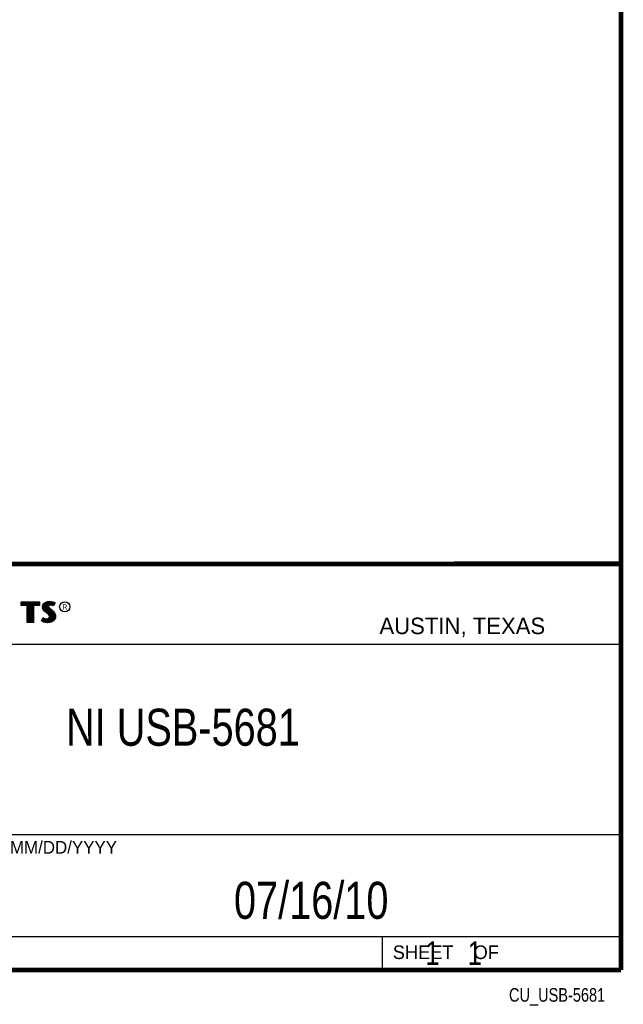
# Model space of a CAD drawing. Header units: inches. Extents: x 0.2 to 16.8, y 0.1 to 10.8.
# Tile 24 of 28: x 14.2 to 16.8, y 0.1 to 4.3. Entities that reach past the tile are written whole.
import ezdxf
from ezdxf.enums import TextEntityAlignment as Align

# ---------------------------------------------------------------- set-up
doc = ezdxf.new("R2010")
doc.units = ezdxf.units.IN
doc.header["$LTSCALE"] = 0.935
doc.header["$MEASUREMENT"] = 0
doc.layers.get('0').update_dxf_attribs({"linetype": 'CONTINUOUS'})
doc.styles.get("Standard").update_dxf_attribs({"font": 'txt', "width": 0.8})

msp = doc.modelspace()

# ---------------------------------------------------------------- linework, layer by layer
at = {"color": 2, "linetype": 'CONTINUOUS'}
for p, q in [((13.0652, 1.9695), (16.745, 1.9695)), ((16.745, 1.9695), (16.745, 0.2605)), ((14.2237, 1.8113), (14.3005, 1.8113)), ((14.2237, 1.795), (14.2237, 1.8113)), ((14.2488, 1.795), (14.2237, 1.795)), ((14.2262, 1.8087), (14.2979, 1.8087)), ((14.2262, 1.7975), (14.2262, 1.8087)), ((14.2514, 1.7975), (14.2262, 1.7975)), ((14.2282, 1.7975), (14.2282, 1.8087)), ((14.2317, 1.7975), (14.2317, 1.8087)), ((14.2351, 1.7975), (14.2351, 1.8087)), ((14.2386, 1.7975), (14.2386, 1.8087)), ((14.2421, 1.7975), (14.2421, 1.8087)), ((14.2456, 1.7975), (14.2456, 1.8087)), ((14.2488, 1.724), (14.2488, 1.795)), ((14.249, 1.7975), (14.249, 1.8087)), ((14.2514, 1.7975), (14.2525, 1.8087)), ((14.2514, 1.7266), (14.2514, 1.7975)), ((14.256, 1.7266), (14.256, 1.8087)), ((14.2595, 1.7266), (14.2595, 1.8087)), ((14.2629, 1.7266), (14.2629, 1.8087)), ((14.2664, 1.7266), (14.2664, 1.8087)), ((14.2699, 1.7266), (14.2699, 1.8087)), ((14.2727, 1.7975), (14.2734, 1.8087)), ((14.2979, 1.7975), (14.2727, 1.7975)), ((14.2727, 1.7975), (14.2727, 1.7266)), ((14.3005, 1.795), (14.2753, 1.795)), ((14.2753, 1.795), (14.2753, 1.724)), ((14.2768, 1.7975), (14.2768, 1.8087)), ((14.2803, 1.7975), (14.2803, 1.8087)), ((14.2838, 1.7975), (14.2838, 1.8087)), ((14.2873, 1.7975), (14.2873, 1.8087)), ((14.2907, 1.7975), (14.2907, 1.8087)), ((14.2942, 1.7975), (14.2942, 1.8087)), ((14.2979, 1.8087), (14.2979, 1.7975)), ((14.3005, 1.8113), (14.3005, 1.795)), ((14.3132, 1.7895), (14.3147, 1.797)), ((14.3138, 1.7838), (14.3132, 1.7895)), ((14.3147, 1.797), (14.3194, 1.8038)), ((14.3158, 1.7893), (14.3171, 1.796)), ((14.3163, 1.7844), (14.3158, 1.7893)), ((14.3171, 1.796), (14.3212, 1.8021)), ((14.3186, 1.7785), (14.3186, 1.7981)), ((14.3194, 1.8038), (14.3255, 1.8083)), ((14.3212, 1.8021), (14.3268, 1.8061)), ((14.322, 1.7748), (14.322, 1.8026)), ((14.3255, 1.8083), (14.3342, 1.8118)), ((14.3255, 1.7713), (14.3255, 1.8052)), ((14.3268, 1.8061), (14.3349, 1.8093)), ((14.329, 1.7684), (14.329, 1.807)), ((14.3325, 1.7655), (14.3325, 1.8084)), ((14.3342, 1.8118), (14.3438, 1.8128)), ((14.3349, 1.8093), (14.3439, 1.8103)), ((14.337, 1.7936), (14.3359, 1.8094)), ((14.3359, 1.7626), (14.3368, 1.7911)), ((14.337, 1.7936), (14.3368, 1.7911)), ((14.3368, 1.7911), (14.3376, 1.7874)), ((14.3387, 1.7962), (14.337, 1.7936)), ((14.3376, 1.7874), (14.3413, 1.7829)), ((14.3411, 1.7979), (14.3387, 1.7962)), ((14.3395, 1.7928), (14.3393, 1.7913)), ((14.3393, 1.7913), (14.3399, 1.7886)), ((14.3394, 1.7967), (14.3394, 1.8098)), ((14.3394, 1.7594), (14.3394, 1.7852)), ((14.3405, 1.7944), (14.3395, 1.7928)), ((14.3399, 1.7886), (14.3431, 1.7847)), ((14.3422, 1.7956), (14.3405, 1.7944)), ((14.3442, 1.7988), (14.3411, 1.7979)), ((14.3447, 1.7964), (14.3422, 1.7956)), ((14.3429, 1.7984), (14.3429, 1.8102)), ((14.3431, 1.7847), (14.3546, 1.7751)), ((14.3438, 1.8128), (14.3503, 1.8124)), ((14.3439, 1.8103), (14.3499, 1.8099)), ((14.3474, 1.7992), (14.3442, 1.7988)), ((14.3474, 1.7967), (14.3447, 1.7964)), ((14.3464, 1.7991), (14.3464, 1.8101)), ((14.3506, 1.799), (14.3474, 1.7992)), ((14.3503, 1.7965), (14.3474, 1.7967)), ((14.3498, 1.7991), (14.3498, 1.8099)), ((14.3499, 1.8099), (14.3567, 1.8085)), ((14.3503, 1.8124), (14.3573, 1.8109)), ((14.3548, 1.7956), (14.3503, 1.7965)), ((14.3554, 1.7981), (14.3506, 1.799)), ((14.3533, 1.7985), (14.3533, 1.8092)), ((14.3572, 1.7949), (14.3548, 1.7956)), ((14.3583, 1.7972), (14.3554, 1.7981)), ((14.3567, 1.8085), (14.3607, 1.807)), ((14.3568, 1.7976), (14.3568, 1.8084)), ((14.3596, 1.7934), (14.3572, 1.7949)), ((14.3573, 1.8109), (14.3617, 1.8094)), ((14.3586, 1.797), (14.3583, 1.7972)), ((14.3631, 1.806), (14.3586, 1.797)), ((14.3665, 1.8071), (14.3596, 1.7934)), ((14.3603, 1.8003), (14.3603, 1.8072)), ((14.3607, 1.807), (14.3631, 1.806)), ((14.3617, 1.8094), (14.3665, 1.8071)), ((14.3092, 1.7305), (14.317, 1.7449)), ((14.3158, 1.7787), (14.3138, 1.7838)), ((14.3185, 1.7748), (14.3158, 1.7787)), ((14.318, 1.7798), (14.3163, 1.7844)), ((14.317, 1.7449), (14.3203, 1.7425)), ((14.3204, 1.7764), (14.318, 1.7798)), ((14.3237, 1.7695), (14.3185, 1.7748)), ((14.3255, 1.7714), (14.3204, 1.7764)), ((14.3357, 1.7595), (14.3237, 1.7695)), ((14.3375, 1.7613), (14.3255, 1.7714)), ((14.3396, 1.7556), (14.3357, 1.7595)), ((14.3416, 1.7572), (14.3375, 1.7613)), ((14.3419, 1.752), (14.3396, 1.7556)), ((14.3407, 1.7421), (14.3422, 1.7445)), ((14.3413, 1.7829), (14.3529, 1.7732)), ((14.3442, 1.753), (14.3416, 1.7572)), ((14.3429, 1.7482), (14.3419, 1.752)), ((14.3422, 1.7445), (14.3429, 1.7482)), ((14.3426, 1.7403), (14.3446, 1.7435)), ((14.3429, 1.7552), (14.3429, 1.7815)), ((14.3455, 1.7483), (14.3442, 1.753)), ((14.3446, 1.7435), (14.3455, 1.7483)), ((14.3464, 1.7266), (14.3464, 1.7787)), ((14.3498, 1.7271), (14.3498, 1.7758)), ((14.3529, 1.7732), (14.356, 1.7701)), ((14.3533, 1.7293), (14.3533, 1.7728)), ((14.3546, 1.7751), (14.3578, 1.7719)), ((14.356, 1.7701), (14.359, 1.767)), ((14.3568, 1.7306), (14.3568, 1.7693)), ((14.3578, 1.7719), (14.3609, 1.7686)), ((14.359, 1.767), (14.3624, 1.7626)), ((14.3603, 1.7344), (14.3603, 1.7654)), ((14.3609, 1.7686), (14.3645, 1.764)), ((14.3624, 1.7626), (14.3649, 1.7576)), ((14.3657, 1.7434), (14.3631, 1.7376)), ((14.3637, 1.7383), (14.3649, 1.7576)), ((14.3645, 1.764), (14.3672, 1.7586)), ((14.3649, 1.7576), (14.3661, 1.7537)), ((14.3665, 1.7485), (14.3657, 1.7434)), ((14.3661, 1.7537), (14.3665, 1.7485)), ((14.3672, 1.7586), (14.3686, 1.7542)), ((14.369, 1.7484), (14.3681, 1.7427)), ((14.3686, 1.7542), (14.369, 1.7484)), ((14.2753, 1.724), (14.2488, 1.724)), ((14.2727, 1.7266), (14.2514, 1.7266)), ((14.3141, 1.7272), (14.3092, 1.7305)), ((14.3125, 1.7314), (14.3178, 1.7412)), ((14.3153, 1.7295), (14.3125, 1.7314)), ((14.3189, 1.7253), (14.3141, 1.7272)), ((14.3151, 1.7296), (14.3151, 1.7361)), ((14.3197, 1.7277), (14.3153, 1.7295)), ((14.3178, 1.7412), (14.319, 1.7404)), ((14.3186, 1.728), (14.319, 1.7404)), ((14.326, 1.7238), (14.3189, 1.7253)), ((14.319, 1.7404), (14.3226, 1.7385)), ((14.3264, 1.7263), (14.3197, 1.7277)), ((14.3203, 1.7425), (14.3236, 1.7409)), ((14.322, 1.7272), (14.322, 1.7387)), ((14.3226, 1.7385), (14.3274, 1.7369)), ((14.3236, 1.7409), (14.3279, 1.7394)), ((14.3255, 1.7264), (14.3255, 1.7376)), ((14.332, 1.7229), (14.326, 1.7238)), ((14.3322, 1.7254), (14.3264, 1.7263)), ((14.3274, 1.7369), (14.3318, 1.7364)), ((14.3279, 1.7394), (14.3318, 1.7389)), ((14.329, 1.7259), (14.329, 1.7367)), ((14.3318, 1.7389), (14.3354, 1.7392)), ((14.3318, 1.7364), (14.336, 1.7367)), ((14.3363, 1.7227), (14.332, 1.7229)), ((14.3362, 1.7253), (14.3322, 1.7254)), ((14.3325, 1.7254), (14.3325, 1.7363)), ((14.3354, 1.7392), (14.3381, 1.7403)), ((14.3359, 1.7252), (14.3359, 1.7367)), ((14.336, 1.7367), (14.3393, 1.738)), ((14.3492, 1.727), (14.3362, 1.7253)), ((14.35, 1.7245), (14.3363, 1.7227)), ((14.3381, 1.7403), (14.3407, 1.7421)), ((14.3393, 1.738), (14.3426, 1.7403)), ((14.3394, 1.7257), (14.3394, 1.7381)), ((14.3429, 1.7262), (14.3429, 1.7405)), ((14.358, 1.7319), (14.3492, 1.727)), ((14.3596, 1.7299), (14.35, 1.7245)), ((14.3631, 1.7376), (14.358, 1.7319)), ((14.3653, 1.7362), (14.3596, 1.7299)), ((14.3681, 1.7427), (14.3653, 1.7362)), ((13.0653, 1.6329), (16.75, 1.6329)), ((13.0652, 0.8295), (16.745, 0.8295)), ((13.0652, 0.4005), (16.745, 0.4005)), ((15.745, 0.4005), (15.745, 0.2605)), ((13.0652, 0.2605), (16.745, 0.2605)), ((15.7462, 0.2607), (16.7462, 0.2607)), ((15.7462, 0.2607), (15.7462, 0.2602)), ((15.7462, 0.2602), (16.7462, 0.2602)), ((16.7462, 0.2607), (16.7462, 0.2602))]:
    msp.add_line(p, q, dxfattribs=at)
at = {"color": 7, "linetype": 'CONTINUOUS', "const_width": 0.02}
for points in [[(16.75, 0.2586), (16.75, 10.7586)], [(11.4718, 1.9702), (16.75, 1.9707)], [(0.25, 0.2586), (16.75, 0.2586)]]:
    msp.add_lwpolyline(points, dxfattribs=at)
at = {"color": 2, "linetype": 'CONTINUOUS'}
msp.add_circle((14.4074, 1.7896), 0.0215, dxfattribs=at)

# ---------------------------------------------------------------- texts
for s, height, p in [('R', 0.0217, (14.3971, 1.7782)), ('AUSTIN, TEXAS', 0.069617, (15.7327, 1.6745)), ('MM/DD/YYYY', 0.05325, (14.1765, 0.7494)), ('SHEET    OF', 0.057262, (15.7892, 0.3052))]:
    msp.add_text(s, height=height, dxfattribs=at).set_placement(p)
at = {"color": 2, "linetype": 'CONTINUOUS', "width": 0.8}
msp.add_text('CU_USB-5681', height=0.057262, dxfattribs=at).set_placement((16.6837, 0.1254), align=Align.RIGHT)
at = {"color": 7, "linetype": 'CONTINUOUS'}
for s, insert, char_height, width, attachment_point in [('NI USB-5681\\P ', (14.9051, 1.3603), 0.15625, 1.375, 2), ('07/16/10 ', (15.4455, 0.6307), 0.15625, 1.125, 2), ('    1    1', (15.8075, 0.3805), 0.1, 0.8, 1)]:
    msp.add_mtext(s, dxfattribs=dict(at, insert=insert, char_height=char_height, width=width, attachment_point=attachment_point))

doc.saveas('drawing.dxf')
